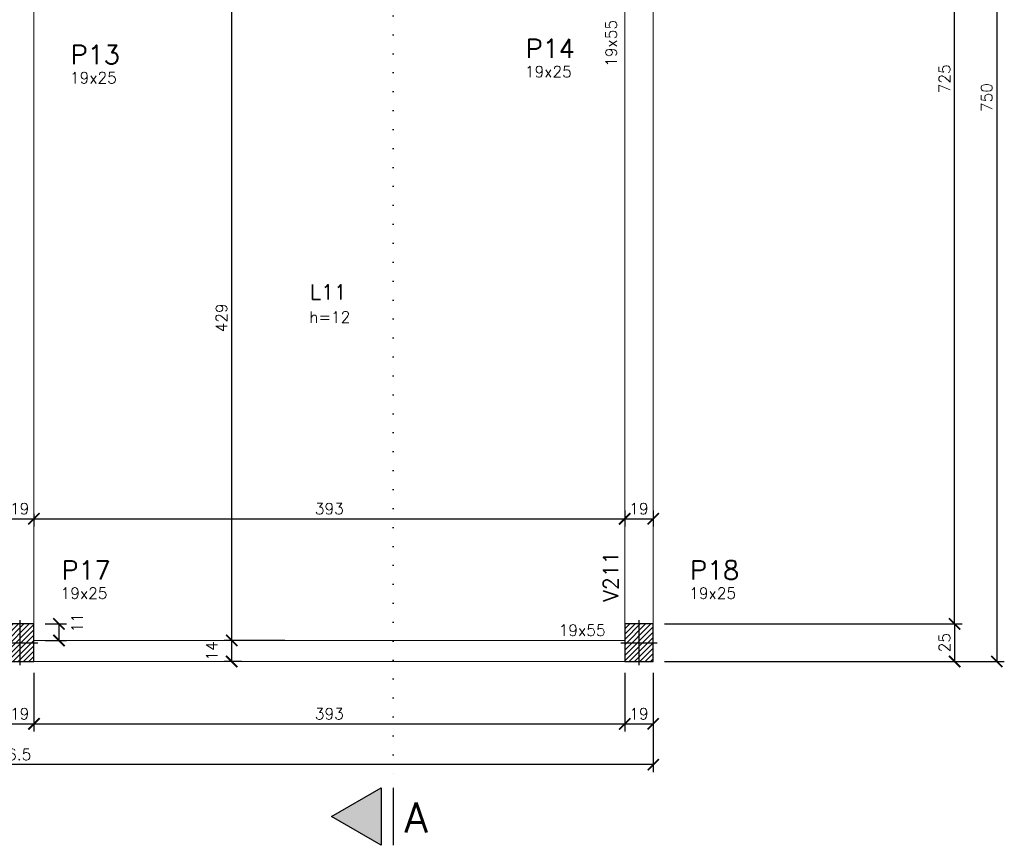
# Model space of a CAD drawing. Header units: centimetres. Extents: x 2770 to 3975, y 775 to 2725.
# Tile 2 of 5: x 3320 to 3975, y 799 to 1348. Entities that reach past the tile are written whole.
import ezdxf

# ---------------------------------------------------------------- set-up
doc = ezdxf.new("R2010")
doc.units = ezdxf.units.CM
doc.linetypes.add('DOT', pattern=[0.25, 0, -0.25])
for name, color, linetype in [('0.1mm', 1, 'Continuous'), ('0.2mm', 2, 'Continuous'), ('_COTA', 1, 'Continuous'), ('HATCH_2', 253, 'Continuous'), ('Pilares', 5, 'Continuous'), ('SCO-___-___-___-SMB', 7, 'Continuous'), ('TEXTO 04', 6, 'Continuous'), ('Texto Viga', 6, 'Continuous')]:
    doc.layers.add(name, color=color, linetype=linetype)
for name, color, linetype, lineweight in [('Texto Dimensoes', 2, 'Continuous', 9), ('Texto Pilar', 4, 'Continuous', 9), ('Vigas', 3, 'Continuous', 9)]:
    doc.layers.add(name, color=color, linetype=linetype, lineweight=lineweight)
doc.styles.add('R100', font='romans.shx', dxfattribs={"height": 12.5})
doc.styles.add('R60', font='romans.shx', dxfattribs={"height": 7.5})
doc.styles.add('R80', font='romans.shx', dxfattribs={"height": 10})
doc.styles.add('TITULO 1', font='romans.shx', dxfattribs={"height": 20})
doc.dimstyles.new('Cotas', dxfattribs={"dimtxt": 7.5, "dimasz": 7.5, "dimexe": 5, "dimexo": 7.5, "dimgap": 3, "dimtad": 1, "dimdec": 1, "dimzin": 12, "dimdsep": 46, "dimtxsty": 'R60', "dimblk": 'ARCHTICK', "dimcen": 0.09, "dimclrd": 256, "dimclre": 256, "dimclrt": 2, "dimaunit": 1, "dimadec": 3, "dimazin": 3, "dimtfac": 1, "dimtdec": 1, "dimtmove": 2, "dimatfit": 2, "dimldrblk": 'ARCHTICK', "dimfxl": 1, "dimtolj": 1, "dimtzin": 0, "dimarcsym": 0})
pattern_1 = [(45, (-11484.2152, -8093.9255), (-1.76776695, 1.76776695), [])]

# ---------------------------------------------------------------- blocks, each defined once
blk = doc.blocks.new('_ArchTick')
at = {"color": 0, "linetype": 'ByBlock', "const_width": 0.15}
blk.add_lwpolyline([(-0.5, -0.5), (0.5, 0.5)], dxfattribs=at)
blk = doc.blocks.new('*D178')
at = {"layer": '_COTA', "lineweight": -2, "transparency": 16777216}
for p, q in [((3310.39, 1019.6), (3310.39, 1011.39)), ((3310.39, 1016.39), (3329.39, 1016.39)), ((3329.39, 1019.6), (3329.39, 1011.39))]:
    blk.add_line(p, q, dxfattribs=at)
at = {"layer": 'Defpoints', "color": 0, "transparency": 16777216}
for p in [(3310.39, 1027.1), (3329.39, 1027.1), (3329.39, 1016.39)]:
    blk.add_point(p, dxfattribs=at)
at = {"layer": '_COTA', "lineweight": -2, "transparency": 16777216, "xscale": 7.5, "yscale": 7.5, "zscale": 7.5, "rotation": 180}
blk.add_blockref('_ArchTick', (3310.39, 1016.39), dxfattribs=at)
at = {"layer": '_COTA', "lineweight": -2, "transparency": 16777216, "xscale": 7.5, "yscale": 7.5, "zscale": 7.5}
blk.add_blockref('_ArchTick', (3329.39, 1016.39), dxfattribs=at)
at = {"layer": '_COTA', "color": 2, "transparency": 16777216, "insert": (3319.89, 1023.14), "char_height": 7.5, "attachment_point": 5, "style": 'R60'}
blk.add_mtext('\\A1;19', dxfattribs=at)
blk = doc.blocks.new('*D179')
at = {"layer": '_COTA', "lineweight": -2, "transparency": 16777216}
for p, q in [((3329.39, 1019.59), (3329.39, 1011.39)), ((3329.39, 1016.39), (3722.39, 1016.39)), ((3722.39, 1019.59), (3722.39, 1011.39))]:
    blk.add_line(p, q, dxfattribs=at)
at = {"layer": 'Defpoints', "color": 0, "transparency": 16777216}
for p in [(3329.39, 1027.09), (3722.39, 1027.09), (3722.39, 1016.39)]:
    blk.add_point(p, dxfattribs=at)
at = {"layer": '_COTA', "lineweight": -2, "transparency": 16777216, "xscale": 7.5, "yscale": 7.5, "zscale": 7.5, "rotation": 180}
blk.add_blockref('_ArchTick', (3329.39, 1016.39), dxfattribs=at)
at = {"layer": '_COTA', "lineweight": -2, "transparency": 16777216, "xscale": 7.5, "yscale": 7.5, "zscale": 7.5}
blk.add_blockref('_ArchTick', (3722.39, 1016.39), dxfattribs=at)
at = {"layer": '_COTA', "color": 2, "transparency": 16777216, "insert": (3525.89, 1023.14), "char_height": 7.5, "attachment_point": 5, "style": 'R60'}
blk.add_mtext('\\A1;393', dxfattribs=at)
blk = doc.blocks.new('*D180')
at = {"layer": '_COTA', "lineweight": -2, "transparency": 16777216}
for p, q in [((3722.39, 1021.95), (3722.39, 1011.39)), ((3741.39, 1021.95), (3741.39, 1011.39)), ((3722.39, 1016.39), (3741.39, 1016.39))]:
    blk.add_line(p, q, dxfattribs=at)
at = {"layer": 'Defpoints', "color": 0, "transparency": 16777216}
for p in [(3722.39, 1029.45), (3741.39, 1029.45), (3741.39, 1016.39)]:
    blk.add_point(p, dxfattribs=at)
at = {"layer": '_COTA', "lineweight": -2, "transparency": 16777216, "xscale": 7.5, "yscale": 7.5, "zscale": 7.5, "rotation": 180}
blk.add_blockref('_ArchTick', (3722.39, 1016.39), dxfattribs=at)
at = {"layer": '_COTA', "lineweight": -2, "transparency": 16777216, "xscale": 7.5, "yscale": 7.5, "zscale": 7.5}
blk.add_blockref('_ArchTick', (3741.39, 1016.39), dxfattribs=at)
at = {"layer": '_COTA', "color": 2, "transparency": 16777216, "insert": (3731.89, 1023.14), "char_height": 7.5, "attachment_point": 5, "style": 'R60'}
blk.add_mtext('\\A1;19', dxfattribs=at)
blk = doc.blocks.new('*D184')
at = {"layer": '_COTA', "lineweight": -2, "transparency": 16777216}
for p, q in [((3336.89, 946.5), (3351.01, 946.5)), ((3346.01, 946.5), (3346.01, 935.5)), ((3336.89, 935.5), (3351.01, 935.5))]:
    blk.add_line(p, q, dxfattribs=at)
at = {"layer": 'Defpoints', "color": 0, "transparency": 16777216}
for p in [(3329.39, 946.5), (3329.39, 935.5), (3346.01, 935.5)]:
    blk.add_point(p, dxfattribs=at)
at = {"layer": '_COTA', "lineweight": -2, "transparency": 16777216, "xscale": 7.5, "yscale": 7.5, "zscale": 7.5}
for p, rotation in [((3346.01, 946.5), 90), ((3346.01, 935.5), 270)]:
    blk.add_blockref('_ArchTick', p, dxfattribs=dict(at, rotation=rotation))
at = {"layer": '_COTA', "color": 2, "transparency": 16777216, "insert": (3358.05, 947.2), "char_height": 7.5, "attachment_point": 5, "rotation": 90, "style": 'R60'}
blk.add_mtext('\\A1;11', dxfattribs=at)
blk = doc.blocks.new('*D132')
at = {"layer": '_COTA', "lineweight": -2, "transparency": 16777216}
for p, q in [((3748.89, 946.5), (3946.92, 946.5)), ((3941.92, 946.5), (3941.92, 921.5)), ((3748.89, 921.5), (3946.92, 921.5))]:
    blk.add_line(p, q, dxfattribs=at)
at = {"layer": 'Defpoints', "color": 0, "transparency": 16777216}
for p in [(3741.39, 946.5), (3741.39, 921.5), (3941.92, 921.5)]:
    blk.add_point(p, dxfattribs=at)
at = {"layer": '_COTA', "lineweight": -2, "transparency": 16777216, "xscale": 7.5, "yscale": 7.5, "zscale": 7.5}
for p, rotation in [((3941.92, 946.5), 90), ((3941.92, 921.5), 270)]:
    blk.add_blockref('_ArchTick', p, dxfattribs=dict(at, rotation=rotation))
at = {"layer": '_COTA', "color": 2, "transparency": 16777216, "insert": (3935.17, 934), "char_height": 7.5, "attachment_point": 5, "rotation": 90, "style": 'R60'}
blk.add_mtext('\\A1;25', dxfattribs=at)
blk = doc.blocks.new('*D133')
at = {"layer": '_COTA', "lineweight": -2, "transparency": 16777216}
for p, q in [((3892.39, 1671.5), (3946.92, 1671.5)), ((3941.92, 946.5), (3941.92, 1671.5)), ((3748.89, 946.5), (3946.92, 946.5))]:
    blk.add_line(p, q, dxfattribs=at)
at = {"layer": 'Defpoints', "color": 0, "transparency": 16777216}
for p in [(3884.89, 1671.5), (3941.92, 1671.5), (3741.39, 946.5)]:
    blk.add_point(p, dxfattribs=at)
at = {"layer": '_COTA', "lineweight": -2, "transparency": 16777216, "xscale": 7.5, "yscale": 7.5, "zscale": 7.5}
for p, rotation in [((3941.92, 1671.5), 90), ((3941.92, 946.5), 270)]:
    blk.add_blockref('_ArchTick', p, dxfattribs=dict(at, rotation=rotation))
at = {"layer": '_COTA', "color": 2, "transparency": 16777216, "insert": (3935.17, 1309), "char_height": 7.5, "attachment_point": 5, "rotation": 90, "style": 'R60'}
blk.add_mtext('\\A1;725', dxfattribs=at)
blk = doc.blocks.new('*D134')
at = {"layer": '_COTA', "lineweight": -2, "transparency": 16777216}
for p, q in [((3890.89, 1671.5), (3974.95, 1671.5)), ((3969.95, 1671.5), (3969.95, 921.5)), ((3748.89, 921.5), (3974.95, 921.5))]:
    blk.add_line(p, q, dxfattribs=at)
at = {"layer": 'Defpoints', "color": 0, "transparency": 16777216}
for p in [(3883.39, 1671.5), (3741.39, 921.5), (3969.95, 921.5)]:
    blk.add_point(p, dxfattribs=at)
at = {"layer": '_COTA', "lineweight": -2, "transparency": 16777216, "xscale": 7.5, "yscale": 7.5, "zscale": 7.5}
for p, rotation in [((3969.95, 1671.5), 90), ((3969.95, 921.5), 270)]:
    blk.add_blockref('_ArchTick', p, dxfattribs=dict(at, rotation=rotation))
at = {"layer": '_COTA', "color": 2, "transparency": 16777216, "insert": (3963.2, 1296.5), "char_height": 7.5, "attachment_point": 5, "rotation": 90, "style": 'R60'}
blk.add_mtext('\\A1;750', dxfattribs=at)
blk = doc.blocks.new('*D148')
at = {"layer": '_COTA', "lineweight": -2, "transparency": 16777216}
for p, q in [((3496.35, 1364.48), (3455.94, 1364.48)), ((3460.94, 935.5), (3460.94, 1364.48)), ((3496.35, 935.5), (3455.94, 935.5))]:
    blk.add_line(p, q, dxfattribs=at)
at = {"layer": 'Defpoints', "color": 0, "transparency": 16777216}
for p in [(3460.94, 1364.48), (3503.85, 1364.48), (3503.85, 935.5)]:
    blk.add_point(p, dxfattribs=at)
at = {"layer": '_COTA', "lineweight": -2, "transparency": 16777216, "xscale": 7.5, "yscale": 7.5, "zscale": 7.5}
for p, rotation in [((3460.94, 1364.48), 90), ((3460.94, 935.5), 270)]:
    blk.add_blockref('_ArchTick', p, dxfattribs=dict(at, rotation=rotation))
at = {"layer": '_COTA', "color": 2, "transparency": 16777216, "insert": (3454.19, 1149.99), "char_height": 7.5, "attachment_point": 5, "rotation": 90, "style": 'R60'}
blk.add_mtext('\\A1;429', dxfattribs=at)
blk = doc.blocks.new('*D149')
at = {"layer": '_COTA', "lineweight": -2, "transparency": 16777216}
for p, q in [((3468.65, 935.5), (3455.94, 935.5)), ((3460.94, 921.5), (3460.94, 935.5)), ((3467.54, 921.5), (3455.94, 921.5))]:
    blk.add_line(p, q, dxfattribs=at)
at = {"layer": 'Defpoints', "color": 0, "transparency": 16777216}
for p in [(3460.94, 935.5), (3476.15, 935.5), (3475.04, 921.5)]:
    blk.add_point(p, dxfattribs=at)
at = {"layer": '_COTA', "lineweight": -2, "transparency": 16777216, "xscale": 7.5, "yscale": 7.5, "zscale": 7.5}
for p, rotation in [((3460.94, 935.5), 90), ((3460.94, 921.5), 270)]:
    blk.add_blockref('_ArchTick', p, dxfattribs=dict(at, rotation=rotation))
at = {"layer": '_COTA', "color": 2, "transparency": 16777216, "insert": (3447.69, 928.5), "char_height": 7.5, "attachment_point": 5, "rotation": 90, "style": 'R60'}
blk.add_mtext('\\A1;14', dxfattribs=at)
blk = doc.blocks.new('*D151')
at = {"layer": '_COTA', "lineweight": -2, "transparency": 16777216}
for p, q in [((3310.39, 914), (3310.39, 875.05)), ((3329.39, 914), (3329.39, 875.05)), ((3310.39, 880.05), (3329.39, 880.05))]:
    blk.add_line(p, q, dxfattribs=at)
at = {"layer": 'Defpoints', "color": 0, "transparency": 16777216}
for p in [(3310.39, 921.5), (3329.39, 921.5), (3329.39, 880.05)]:
    blk.add_point(p, dxfattribs=at)
at = {"layer": '_COTA', "lineweight": -2, "transparency": 16777216, "xscale": 7.5, "yscale": 7.5, "zscale": 7.5, "rotation": 180}
blk.add_blockref('_ArchTick', (3310.39, 880.05), dxfattribs=at)
at = {"layer": '_COTA', "lineweight": -2, "transparency": 16777216, "xscale": 7.5, "yscale": 7.5, "zscale": 7.5}
blk.add_blockref('_ArchTick', (3329.39, 880.05), dxfattribs=at)
at = {"layer": '_COTA', "color": 2, "transparency": 16777216, "insert": (3319.89, 886.8), "char_height": 7.5, "attachment_point": 5, "style": 'R60'}
blk.add_mtext('\\A1;19', dxfattribs=at)
blk = doc.blocks.new('*D152')
at = {"layer": '_COTA', "lineweight": -2, "transparency": 16777216}
for p, q in [((3329.39, 914), (3329.39, 875.05)), ((3722.39, 914), (3722.39, 875.05)), ((3329.39, 880.05), (3722.39, 880.05))]:
    blk.add_line(p, q, dxfattribs=at)
at = {"layer": 'Defpoints', "color": 0, "transparency": 16777216}
for p in [(3329.39, 921.5), (3722.39, 921.5), (3722.39, 880.05)]:
    blk.add_point(p, dxfattribs=at)
at = {"layer": '_COTA', "lineweight": -2, "transparency": 16777216, "xscale": 7.5, "yscale": 7.5, "zscale": 7.5, "rotation": 180}
blk.add_blockref('_ArchTick', (3329.39, 880.05), dxfattribs=at)
at = {"layer": '_COTA', "lineweight": -2, "transparency": 16777216, "xscale": 7.5, "yscale": 7.5, "zscale": 7.5}
blk.add_blockref('_ArchTick', (3722.39, 880.05), dxfattribs=at)
at = {"layer": '_COTA', "color": 2, "transparency": 16777216, "insert": (3525.89, 886.8), "char_height": 7.5, "attachment_point": 5, "style": 'R60'}
blk.add_mtext('\\A1;393', dxfattribs=at)
blk = doc.blocks.new('*D153')
at = {"layer": '_COTA', "lineweight": -2, "transparency": 16777216}
for p, q in [((3722.39, 914), (3722.39, 875.05)), ((3741.39, 914), (3741.39, 875.05)), ((3722.39, 880.05), (3741.39, 880.05))]:
    blk.add_line(p, q, dxfattribs=at)
at = {"layer": 'Defpoints', "color": 0, "transparency": 16777216}
for p in [(3722.39, 921.5), (3741.39, 921.5), (3741.39, 880.05)]:
    blk.add_point(p, dxfattribs=at)
at = {"layer": '_COTA', "lineweight": -2, "transparency": 16777216, "xscale": 7.5, "yscale": 7.5, "zscale": 7.5, "rotation": 180}
blk.add_blockref('_ArchTick', (3722.39, 880.05), dxfattribs=at)
at = {"layer": '_COTA', "lineweight": -2, "transparency": 16777216, "xscale": 7.5, "yscale": 7.5, "zscale": 7.5}
blk.add_blockref('_ArchTick', (3741.39, 880.05), dxfattribs=at)
at = {"layer": '_COTA', "color": 2, "transparency": 16777216, "insert": (3731.89, 886.8), "char_height": 7.5, "attachment_point": 5, "style": 'R60'}
blk.add_mtext('\\A1;19', dxfattribs=at)
blk = doc.blocks.new('*D154')
at = {"layer": '_COTA', "lineweight": -2, "transparency": 16777216}
for p, q in [((2884.89, 914), (2884.89, 847.94)), ((3741.39, 914), (3741.39, 847.94)), ((3741.39, 852.94), (2884.89, 852.94))]:
    blk.add_line(p, q, dxfattribs=at)
at = {"layer": 'Defpoints', "color": 0, "transparency": 16777216}
for p in [(2884.89, 921.5), (3741.39, 921.5), (2884.89, 852.94)]:
    blk.add_point(p, dxfattribs=at)
at = {"layer": '_COTA', "lineweight": -2, "transparency": 16777216, "xscale": 7.5, "yscale": 7.5, "zscale": 7.5, "rotation": 180}
blk.add_blockref('_ArchTick', (2884.89, 852.94), dxfattribs=at)
at = {"layer": '_COTA', "lineweight": -2, "transparency": 16777216, "xscale": 7.5, "yscale": 7.5, "zscale": 7.5}
blk.add_blockref('_ArchTick', (3741.39, 852.94), dxfattribs=at)
at = {"layer": '_COTA', "color": 2, "transparency": 16777216, "insert": (3313.14, 859.69), "char_height": 7.5, "attachment_point": 5, "style": 'R60'}
blk.add_mtext('\\A1;856.5', dxfattribs=at)
blk = doc.blocks.new('P 19x25')
at = {"layer": 'Pilares', "color": 1}
for points in [[(0, 15), (0, -15)], [(-12, 0), (12, 0)]]:
    blk.add_lwpolyline(points, dxfattribs=at)
at = {"layer": 'Pilares'}
blk.add_lwpolyline([(-9.5, 12.5), (-9.5, -12.5), (9.5, -12.5), (9.5, 12.5)], close=True, dxfattribs=at)

msp = doc.modelspace()

# ---------------------------------------------------------------- hatches: boundary and pattern name
at = {"layer": 'HATCH_2'}
h = msp.add_hatch(color=256, dxfattribs=at)
h.dxf.hatch_style = 1
h.paths.add_polyline_path([(3527.23, 818.41), (3560.33, 837.53), (3560.33, 799.3)])
at = {"layer": 'SCO-___-___-___-SMB'}
h = msp.add_hatch(dxfattribs=at)
h.set_pattern_fill('ANSI31', color=256, scale=20)
h.set_pattern_definition(pattern_1)
h.paths.add_polyline_path([(3310.39, 946.5), (3310.39, 921.5), (3329.39, 921.5), (3329.39, 946.5)])
h = msp.add_hatch(dxfattribs=at)
h.set_pattern_fill('ANSI31', color=256, scale=20)
h.set_pattern_definition(pattern_1)
h.paths.add_polyline_path([(3722.39, 946.5), (3722.39, 921.5), (3741.39, 921.5), (3741.39, 946.5)])

# ---------------------------------------------------------------- linework, layer by layer
at = {"layer": '0.1mm', "linetype": 'DOT', "ltscale": 50}
msp.add_lwpolyline([(3568.33, 2636.08), (3568.33, 837.53)], dxfattribs=at)
at = {"layer": '0.2mm'}
msp.add_lwpolyline([(3527.23, 818.41), (3560.33, 837.53), (3560.33, 799.3)], close=True, dxfattribs=at)
msp.add_lwpolyline([(3568.33, 837.53), (3568.33, 799.3)], dxfattribs=at)
at = {"layer": 'Vigas'}
for points in [[(3329.39, 946.5), (3329.39, 1356.48)], [(3722.39, 946.5), (3722.39, 1358.98)], [(3741.39, 946.5), (3741.39, 1358.98)], [(3329.39, 935.5), (3722.39, 935.5)], [(3329.39, 921.5), (3722.39, 921.5)]]:
    msp.add_lwpolyline(points, dxfattribs=at)

# ---------------------------------------------------------------- block references
at = {"layer": 'Pilares', "color": 7}
for p in [(3319.89, 934), (3731.89, 934)]:
    msp.add_blockref('P 19x25', p, dxfattribs=at)

# ---------------------------------------------------------------- texts
at = {"layer": 'TEXTO 04', "insert": (3575.87, 827.81), "char_height": 20, "attachment_point": 1, "style": 'TITULO 1'}
msp.add_mtext_dynamic_manual_height_columns('A', width=15, gutter_width=75, heights=[0], dxfattribs=at)
at = {"layer": 'Texto Dimensoes', "insert": (3709.65, 1316.95), "char_height": 7.5, "attachment_point": 1, "rotation": 90, "style": 'R60'}
msp.add_mtext_dynamic_manual_height_columns('{\\C2;19x55}', width=1.0016, gutter_width=1, heights=[0], dxfattribs=at)
at = {"layer": 'Texto Dimensoes', "char_height": 7.5, "attachment_point": 1, "style": 'R60'}
for s, width, insert in [('{\\C2;19x25}', 1.0016, (3656, 1317.47)), ('{\\C2;19x25}', 1.0016, (3353.31, 1313.46)), ('{\\C2;h=12}', 7.5, (3512.55, 1154.29)), ('{\\C2;19x25}', 1.0016, (3347.14, 970.66)), ('{\\C2;19x25}', 1.0016, (3765.33, 970.66)), ('{\\C2;19x55}', 1.0016, (3678.51, 946.02))]:
    msp.add_mtext_dynamic_manual_height_columns(s, width=width, gutter_width=1, heights=[0], dxfattribs=dict(at, insert=insert))
at = {"layer": 'Texto Pilar', "char_height": 12.5, "attachment_point": 1, "style": 'R100'}
for s, insert in [('P13', (3353.84, 1331.31)), ('P14', (3656.54, 1335.32)), ('P17', (3347.67, 988.51)), ('P18', (3765.86, 988.51))]:
    msp.add_mtext_dynamic_manual_height_columns(s, width=1.0016, gutter_width=1, heights=[0], dxfattribs=dict(at, insert=insert))
at = {"layer": 'Texto Viga', "style": 'R80'}
msp.add_text('V211', height=10, rotation=90, dxfattribs=at).set_placement((3718.12, 961.29))
at = {"layer": 'Texto Viga', "insert": (3513.08, 1172.14), "char_height": 10, "attachment_point": 1, "style": 'R80'}
msp.add_mtext_dynamic_manual_height_columns('L11', width=1.0016, gutter_width=1, heights=[0], dxfattribs=at)

# ---------------------------------------------------------------- dimensions: what is measured, and where the dimension line sits
at = {"layer": '_COTA'}
for base, p1, p2, picture, middle in [((3941.92, 1671.5), (3741.39, 946.5), (3884.89, 1671.5), '*D133', (3935.17, 1309)), ((3969.95, 921.5), (3883.39, 1671.5), (3741.39, 921.5), '*D134', (3963.2, 1296.5)), ((3460.94, 1364.48), (3503.85, 935.5), (3503.85, 1364.48), '*D148', (3454.19, 1149.99)), ((3941.92, 921.5), (3741.39, 946.5), (3741.39, 921.5), '*D132', (3935.17, 934)), ((3460.94, 935.5), (3475.04, 921.5), (3476.15, 935.5), '*D149', (3447.69, 928.5))]:
    dim = msp.add_linear_dim(base=base, p1=p1, p2=p2, angle=90, dimstyle='Cotas', dxfattribs=at)
    dim.commit()
    dim.dimension.update_dxf_attribs({"geometry": picture, "text_midpoint": middle})
for base, p1, p2, picture, middle in [((3741.39, 1016.39), (3722.39, 1029.45), (3741.39, 1029.45), '*D180', (3731.89, 1023.14)), ((3329.39, 1016.39), (3310.39, 1027.1), (3329.39, 1027.1), '*D178', (3319.89, 1023.14)), ((3722.39, 1016.39), (3329.39, 1027.09), (3722.39, 1027.09), '*D179', (3525.89, 1023.14)), ((2884.89, 852.94), (3741.39, 921.5), (2884.89, 921.5), '*D154', (3313.14, 859.69)), ((3329.39, 880.05), (3310.39, 921.5), (3329.39, 921.5), '*D151', (3319.89, 886.8)), ((3722.39, 880.05), (3329.39, 921.5), (3722.39, 921.5), '*D152', (3525.89, 886.8)), ((3741.39, 880.05), (3722.39, 921.5), (3741.39, 921.5), '*D153', (3731.89, 886.8))]:
    dim = msp.add_linear_dim(base=base, p1=p1, p2=p2, dimstyle='Cotas', dxfattribs=at)
    dim.commit()
    dim.dimension.update_dxf_attribs({"geometry": picture, "text_midpoint": middle})
dim = msp.add_linear_dim(base=(3346.01, 935.5), p1=(3329.39, 946.5), p2=(3329.39, 935.5), angle=90, dimstyle='Cotas', dxfattribs=at)
dim.commit()
dim.dimension.update_dxf_attribs({"geometry": '*D184', "text_midpoint": (3358.05, 947.2), "dimtype": 160})

doc.saveas('drawing.dxf')
